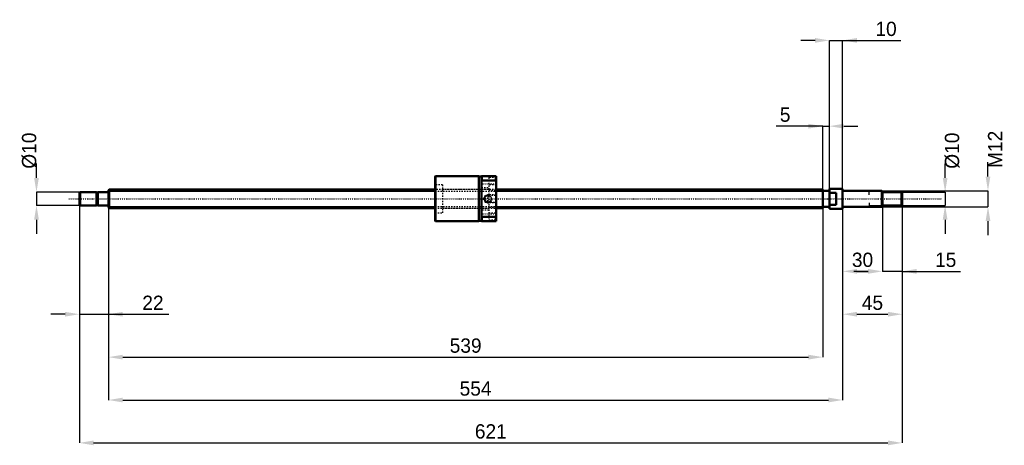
# Model space of a CAD drawing. Header units: millimetres. Extents: x -67 to 676, y -186 to 135.
import ezdxf

# ---------------------------------------------------------------- set-up
doc = ezdxf.new("R2010")
doc.units = ezdxf.units.MM
doc.linetypes.add('Center', pattern=[1.5, 0.45, -0.5, 0.05, -0.5])
doc.linetypes.add('Dashed', pattern=[2, 1, -1])
for name, color, linetype, lineweight in [('2d ConnectionPoints', 7, 'Continuous', 50), ('AM_0', 7, 'Continuous', 50), ('AM_4', 3, 'Continuous', 25), ('AM_5', 3, 'Continuous', 25), ('AM_7', 7, 'Center', 25), ('AM_9', 6, 'Dashed', 25)]:
    doc.layers.add(name, color=color, linetype=linetype, lineweight=lineweight)
doc.dimstyles.new('ISO-25', dxfattribs={"dimtxt": 2.5, "dimasz": 2.5, "dimexe": 1.25, "dimexo": 0.625, "dimtad": 1, "dimtxsty": 'Standard', "dimcen": 2.5, "dimadec": 0, "dimazin": 0, "dimtfac": 1, "dimtmove": 0, "dimatfit": 3, "dimfxl": 0, "dimarcsym": 0})

# ---------------------------------------------------------------- blocks, each defined once
blk = doc.blocks.new('1_BNK_1408_2_5RRG0_621LC5YRR0_Nut_0_in_BNK1408_2_5RRG0_621LC5Y_292_50__0')
at = {"layer": 'AM_0'}
for p, q in [((246.75, 17), (246.5, 16.75)), ((246.5, 16.75), (246.5, -16.75)), ((279.5, 17), (246.75, 17)), ((246.75, 17), (246.75, -17)), ((279.5, 17), (279.5, -17)), ((281.5, 16.7), (279.5, 16.7)), ((281.5, 17), (281.5, -17)), ((292.5, 17), (281.5, 17)), ((281.75, 17), (281.75, 13.68)), ((292.25, 17), (292.25, 13.68)), ((292.5, 17), (292.5, -17)), ((281.5, 13.16), (281.75, 13.68)), ((281.75, 13.68), (292.25, 13.68)), ((292.25, 13.68), (292.5, 13.16)), ((281.75, -13.68), (281.5, -13.16)), ((281.75, -13.68), (281.75, -17)), ((292.25, -13.68), (281.75, -13.68)), ((292.5, -13.16), (292.25, -13.68)), ((292.25, -13.68), (292.25, -17)), ((246.5, -16.75), (246.75, -17)), ((246.75, -17), (279.5, -17)), ((279.5, -16.7), (281.5, -16.7)), ((281.5, -17), (292.5, -17))]:
    blk.add_line(p, q, dxfattribs=at)
at = {"layer": 'AM_5', "linetype": 'Dashed'}
for p, q in [((285.06, 2.46), (286, 3)), ((292.5, 3), (286, 3)), ((286, 3), (286, -3)), ((285.06, -2.46), (286, -3)), ((292.5, -3), (286, -3))]:
    blk.add_line(p, q, dxfattribs=at)
blk.add_arc((286.5, 0), 3, 75, 15, dxfattribs=at)
at = {"layer": 'AM_7'}
for p, q in [((280.95, 11.25), (293.05, 11.25)), ((286.5, -3.15), (286.5, 3.15)), ((280.95, -11.25), (293.05, -11.25))]:
    blk.add_line(p, q, dxfattribs=at)
at = {"layer": 'AM_9'}
for p, q in [((292.5, 16), (287, 16)), ((287, 16), (287, -16)), ((252, 10.5), (246.5, 10.5)), ((252, 10.5), (252, -10.5)), ((287, 14), (281.5, 14)), ((281.5, 8.5), (287, 8.5)), ((292.5, 10.5), (287, 10.5)), ((287, 7), (252, 7)), ((284.17, 2.46), (282.75, 0)), ((282.75, 0), (284.17, -2.46)), ((291.96, 2.46), (284.17, 2.46)), ((284.17, 2.46), (284.17, -2.46)), ((287, 6.5), (292.5, 6.5)), ((292.5, 3), (291.96, 2.46)), ((291.96, 2.46), (291.96, -2.46)), ((252, -7), (287, -7)), ((284.17, -2.46), (291.96, -2.46)), ((292.5, -6.5), (287, -6.5)), ((291.96, -2.46), (292.5, -3)), ((246.5, -10.5), (252, -10.5)), ((287, -8.5), (281.5, -8.5)), ((281.5, -14), (287, -14)), ((287, -10.5), (292.5, -10.5)), ((287, -16), (292.5, -16))]:
    blk.add_line(p, q, dxfattribs=at)
for points in [[(284.17, -0.78), (284.09, -0.48), (284.05, -0.17), (284.05, 0.15), (284.09, 0.47), (284.17, 0.78)], [(284.17, 0.78), (284.25, 0.98), (284.34, 1.18), (284.45, 1.36), (284.58, 1.53), (284.72, 1.69), (284.87, 1.84), (285.04, 1.98), (285.22, 2.1), (285.41, 2.2), (285.6, 2.29), (285.8, 2.36), (286.01, 2.41), (286.22, 2.44), (286.44, 2.46), (286.5, 2.46)], [(286.5, 2.46), (286.71, 2.45), (286.93, 2.42), (287.14, 2.37), (287.34, 2.31), (287.54, 2.23), (287.73, 2.13), (287.91, 2.01), (288.08, 1.88), (288.24, 1.74), (288.38, 1.58), (288.51, 1.41), (288.63, 1.23), (288.73, 1.04), (288.81, 0.84), (288.87, 0.64), (288.92, 0.43), (288.95, 0.21), (288.96, 0), (288.95, -0.21), (288.92, -0.43), (288.87, -0.64), (288.81, -0.84), (288.73, -1.04), (288.63, -1.23), (288.51, -1.41), (288.38, -1.58), (288.24, -1.74), (288.08, -1.88), (287.91, -2.01), (287.73, -2.13), (287.54, -2.23), (287.34, -2.31), (287.14, -2.37), (286.93, -2.42), (286.71, -2.45), (286.5, -2.46)], [(286.5, -2.46), (286.29, -2.45), (286.07, -2.42), (285.86, -2.37), (285.66, -2.31), (285.46, -2.23), (285.27, -2.13), (285.09, -2.01), (284.92, -1.88), (284.76, -1.74), (284.62, -1.58), (284.49, -1.41), (284.37, -1.23), (284.27, -1.04), (284.19, -0.84), (284.17, -0.78)]]:
    blk.add_lwpolyline(points, dxfattribs=at)
blk = doc.blocks.new('2_BNK_1408_2_5RRG0_621LC5Y_Shaft_0_in_BNK1408_2_5RRG0_621LC5Y_292_50__0')
at = {"layer": 'AM_0'}
for p, q in [((544, 7.5), (544, -7.5)), ((553.8, 7.5), (544, 7.5)), ((554, 7.3), (553.8, 7.5)), ((553.8, 7.5), (553.8, -7.5)), ((-21.5, 5), (-22, 4.5)), ((-22, 4.5), (-22, -4.5)), ((-9.15, 5), (-21.5, 5)), ((-21.5, 5), (-21.5, -5)), ((-9.15, 5), (-9.15, -5)), ((-8, 4.8), (-9.15, 4.8)), ((-0.2, 5), (-8, 5)), ((-8, 5), (-8, -5)), ((0.5, 7), (0, 6.5)), ((0, 6.5), (0, -6.5)), ((246.5, 7), (0.5, 7)), ((0.5, 7), (0.5, -7)), ((539, 7), (292.5, 7)), ((539, 7), (539, -7)), ((544, 6), (539, 6)), ((549, 4.5), (544, 4.5)), ((549, 4.5), (549, -4.5)), ((554, 7.3), (554, -7.3)), ((583.5, 6), (554.2, 6)), ((584, 5.5), (583.5, 6)), ((583.5, 6), (583.5, -6)), ((584, 5.5), (584, -5.5)), ((598.5, 5), (584, 5)), ((599, 4.5), (598.5, 5)), ((598.5, 5), (598.5, -5)), ((599, 4.5), (599, -4.5)), ((-22, -4.5), (-21.5, -5)), ((-21.5, -5), (-9.15, -5)), ((-9.15, -4.8), (-8, -4.8)), ((-8, -5), (-0.2, -5)), ((0, -6.5), (0.5, -7)), ((0.5, -7), (246.5, -7)), ((292.5, -7), (539, -7)), ((539, -6), (544, -6)), ((544, -4.5), (549, -4.5)), ((553.8, -7.5), (554, -7.3)), ((554.2, -6), (583.5, -6)), ((583.5, -6), (584, -5.5)), ((584, -5), (598.5, -5)), ((598.5, -5), (599, -4.5)), ((544, -7.5), (553.8, -7.5))]:
    blk.add_line(p, q, dxfattribs=at)
for centre, start, end in [((-0.2, 5.2), 270, 0), ((554.2, 6.2), 180, 270), ((-0.2, -5.2), 360, 90), ((554.2, -6.2), 90, 180)]:
    blk.add_arc(centre, 0.2, start, end, dxfattribs=at)
at = {"layer": 'AM_4'}
for p, q in [((-0.2, 5), (-0.2, -5)), ((554.2, 6), (554.2, -6))]:
    blk.add_line(p, q, dxfattribs=at)
at = {"layer": 'AM_5'}
for p, q in [((0, 5.773), (246.5, 5.773)), ((292.5, 5.773), (539, 5.773)), ((539, 3.5), (539, 5.773)), ((584, 5.3865), (574, 5.3865)), ((574, 3), (574, 5.3865)), ((0, -5.773), (246.5, -5.773)), ((292.5, -5.773), (539, -5.773)), ((539, -3.5), (539, -5.773)), ((574, -3), (574, -5.3865)), ((584, -5.3865), (574, -5.3865))]:
    blk.add_line(p, q, dxfattribs=at)
at = {"layer": 'AM_5', "linetype": 'Dashed'}
for p, q in [((246.5, 5.773), (292.5, 5.773)), ((246.5, -5.773), (292.5, -5.773))]:
    blk.add_line(p, q, dxfattribs=at)
at = {"layer": 'AM_7'}
blk.add_line((-29.95, 0), (628.95, 0), dxfattribs=at)
at = {"layer": 'AM_9'}
for p, q in [((292.5, 7), (246.5, 7)), ((246.5, -7), (292.5, -7))]:
    blk.add_line(p, q, dxfattribs=at)
blk = doc.blocks.new('*D3')
at = {"layer": 'AM_5', "color": 0, "lineweight": -2}
for p, q in [((-22, -4.5), (-22, -87.07)), ((0, -6.5), (0, -87.07)), ((-32.78, -87.07), (-43.56, -87.07)), ((-22, -87.07), (0, -87.07)), ((0, -87.07), (45.48, -87.07)), ((10.78, -87.07), (21.56, -87.07))]:
    blk.add_line(p, q, dxfattribs=at)
at = {"layer": 'AM_5', "color": 0}
for points in [[(-32.78, -88.87), (-32.78, -85.27), (-22, -87.07)], [(10.78, -85.27), (10.78, -88.87), (0, -87.07)]]:
    blk.add_solid(points, dxfattribs=at)
at = {"layer": 'Defpoints', "color": 0}
for p in [(-22, -4.5), (0, -6.5), (0, -87.07)]:
    blk.add_point(p, dxfattribs=at)
at = {"layer": 'AM_5', "color": 0, "insert": (33.52, -78.45), "char_height": 10.78, "attachment_point": 5}
blk.add_mtext('22', dxfattribs=at)
blk = doc.blocks.new('*D4')
at = {"layer": 'AM_5', "color": 0, "lineweight": -2}
for p, q in [((584, -5.5), (584, -54.73)), ((599, -4.5), (599, -54.73)), ((573.22, -54.73), (562.44, -54.73)), ((599, -54.73), (584, -54.73)), ((599, -54.73), (642.94, -54.73)), ((609.78, -54.73), (620.56, -54.73))]:
    blk.add_line(p, q, dxfattribs=at)
at = {"layer": 'AM_5', "color": 0}
for points in [[(573.22, -56.53), (573.22, -52.93), (584, -54.73)], [(609.78, -52.93), (609.78, -56.53), (599, -54.73)]]:
    blk.add_solid(points, dxfattribs=at)
at = {"layer": 'Defpoints', "color": 0}
for p in [(584, -5.5), (599, -4.5), (584, -54.73)]:
    blk.add_point(p, dxfattribs=at)
at = {"layer": 'AM_5', "color": 0, "insert": (631.75, -46.11), "char_height": 10.78, "attachment_point": 5}
blk.add_mtext('15', dxfattribs=at)
blk = doc.blocks.new('*D5')
at = {"layer": 'AM_5', "color": 0, "lineweight": -2}
for p, q in [((554, -7.3), (554, -54.73)), ((584, -5.5), (584, -54.73)), ((564.78, -54.73), (573.22, -54.73))]:
    blk.add_line(p, q, dxfattribs=at)
at = {"layer": 'AM_5', "color": 0}
for points in [[(564.78, -52.93), (564.78, -56.53), (554, -54.73)], [(573.22, -56.53), (573.22, -52.93), (584, -54.73)]]:
    blk.add_solid(points, dxfattribs=at)
at = {"layer": 'Defpoints', "color": 0}
for p in [(554, -7.3), (584, -5.5), (584, -54.73)]:
    blk.add_point(p, dxfattribs=at)
at = {"layer": 'AM_5', "color": 0, "insert": (569, -46.11), "char_height": 10.78, "attachment_point": 5}
blk.add_mtext('30', dxfattribs=at)
blk = doc.blocks.new('*D6')
at = {"layer": 'AM_5', "color": 0, "lineweight": -2}
for p, q in [((554, -7.3), (554, -87.07)), ((599, -4.5), (599, -87.07)), ((564.78, -87.07), (588.22, -87.07))]:
    blk.add_line(p, q, dxfattribs=at)
at = {"layer": 'AM_5', "color": 0}
for points in [[(564.78, -85.27), (564.78, -88.87), (554, -87.07)], [(588.22, -88.87), (588.22, -85.27), (599, -87.07)]]:
    blk.add_solid(points, dxfattribs=at)
at = {"layer": 'Defpoints', "color": 0}
for p in [(554, -7.3), (599, -4.5), (599, -87.07)]:
    blk.add_point(p, dxfattribs=at)
at = {"layer": 'AM_5', "color": 0, "insert": (576.5, -78.45), "char_height": 10.78, "attachment_point": 5}
blk.add_mtext('45', dxfattribs=at)
blk = doc.blocks.new('*D7')
at = {"layer": 'AM_5', "color": 0, "lineweight": -2}
for p, q in [((533.22, 119.41), (522.44, 119.41)), ((544, -7.5), (544, 119.41)), ((544, 119.41), (554, 119.41)), ((554, -7.3), (554, 119.41)), ((554, 119.41), (597.94, 119.41)), ((564.78, 119.41), (575.56, 119.41))]:
    blk.add_line(p, q, dxfattribs=at)
at = {"layer": 'AM_5', "color": 0}
for points in [[(533.22, 117.61), (533.22, 121.21), (544, 119.41)], [(564.78, 121.21), (564.78, 117.61), (554, 119.41)]]:
    blk.add_solid(points, dxfattribs=at)
at = {"layer": 'Defpoints', "color": 0}
for p in [(554, 119.41), (554, -7.3), (544, -7.5)]:
    blk.add_point(p, dxfattribs=at)
at = {"layer": 'AM_5', "color": 0, "insert": (586.75, 128.03), "char_height": 10.78, "attachment_point": 5}
blk.add_mtext('10', dxfattribs=at)
blk = doc.blocks.new('*D8')
at = {"layer": 'AM_5', "color": 0, "lineweight": -2}
for p, q in [((539, 54.73), (503.79, 54.73)), ((528.22, 54.73), (517.44, 54.73)), ((539, -5.77), (539, 54.73)), ((539, 54.73), (544, 54.73)), ((544, -7.5), (544, 54.73)), ((554.78, 54.73), (565.56, 54.73))]:
    blk.add_line(p, q, dxfattribs=at)
at = {"layer": 'AM_5', "color": 0}
for points in [[(528.22, 52.93), (528.22, 56.53), (539, 54.73)], [(554.78, 56.53), (554.78, 52.93), (544, 54.73)]]:
    blk.add_solid(points, dxfattribs=at)
at = {"layer": 'Defpoints', "color": 0}
for p in [(544, 54.73), (539, -5.77), (544, -7.5)]:
    blk.add_point(p, dxfattribs=at)
at = {"layer": 'AM_5', "color": 0, "insert": (510.61, 63.35), "char_height": 10.78, "attachment_point": 5}
blk.add_mtext('5', dxfattribs=at)
blk = doc.blocks.new('*D9')
at = {"layer": 'AM_5', "color": 0, "lineweight": -2}
for p, q in [((0, -6.5), (0, -119.41)), ((539, -5.77), (539, -119.41)), ((10.78, -119.41), (528.22, -119.41))]:
    blk.add_line(p, q, dxfattribs=at)
at = {"layer": 'AM_5', "color": 0}
for points in [[(10.78, -117.61), (10.78, -121.21), (0, -119.41)], [(528.22, -121.21), (528.22, -117.61), (539, -119.41)]]:
    blk.add_solid(points, dxfattribs=at)
at = {"layer": 'Defpoints', "color": 0}
for p in [(0, -6.5), (539, -5.77), (539, -119.41)]:
    blk.add_point(p, dxfattribs=at)
at = {"layer": 'AM_5', "color": 0, "insert": (269.5, -110.79), "char_height": 10.78, "attachment_point": 5}
blk.add_mtext('539', dxfattribs=at)
blk = doc.blocks.new('*D10')
at = {"layer": 'AM_5', "color": 0, "lineweight": -2}
for p, q in [((0, -6.5), (0, -151.75)), ((554, -7.3), (554, -151.75)), ((10.78, -151.75), (543.22, -151.75))]:
    blk.add_line(p, q, dxfattribs=at)
at = {"layer": 'AM_5', "color": 0}
for points in [[(10.78, -149.95), (10.78, -153.55), (0, -151.75)], [(543.22, -153.55), (543.22, -149.95), (554, -151.75)]]:
    blk.add_solid(points, dxfattribs=at)
at = {"layer": 'Defpoints', "color": 0}
for p in [(0, -6.5), (554, -7.3), (554, -151.75)]:
    blk.add_point(p, dxfattribs=at)
at = {"layer": 'AM_5', "color": 0, "insert": (277, -143.13), "char_height": 10.78, "attachment_point": 5}
blk.add_mtext('554', dxfattribs=at)
blk = doc.blocks.new('*D11')
at = {"layer": 'AM_5', "color": 0, "lineweight": -2}
for p, q in [((-22, -4.5), (-22, -184.09)), ((599, -4.5), (599, -184.09)), ((-11.22, -184.09), (588.22, -184.09))]:
    blk.add_line(p, q, dxfattribs=at)
at = {"layer": 'AM_5', "color": 0}
for points in [[(-11.22, -182.29), (-11.22, -185.89), (-22, -184.09)], [(588.22, -185.89), (588.22, -182.29), (599, -184.09)]]:
    blk.add_solid(points, dxfattribs=at)
at = {"layer": 'Defpoints', "color": 0}
for p in [(-22, -4.5), (599, -4.5), (599, -184.09)]:
    blk.add_point(p, dxfattribs=at)
at = {"layer": 'AM_5', "color": 0, "insert": (288.5, -175.47), "char_height": 10.78, "attachment_point": 5}
blk.add_mtext('621', dxfattribs=at)
blk = doc.blocks.new('*D12')
at = {"layer": 'AM_5', "color": 0, "lineweight": -2}
for p, q in [((-54.34, 15.78), (-54.34, 26.56)), ((-21.5, 5), (-54.34, 5)), ((-54.34, 5), (-54.34, -5)), ((-21.5, -5), (-54.34, -5)), ((-54.34, -15.78), (-54.34, -26.56))]:
    blk.add_line(p, q, dxfattribs=at)
at = {"layer": 'AM_5', "color": 0}
for points in [[(-56.14, 15.78), (-52.54, 15.78), (-54.34, 5)], [(-52.54, -15.78), (-56.14, -15.78), (-54.34, -5)]]:
    blk.add_solid(points, dxfattribs=at)
at = {"layer": 'Defpoints', "color": 0}
for p in [(-21.5, 5), (-54.34, -5), (-21.5, -5)]:
    blk.add_point(p, dxfattribs=at)
at = {"layer": 'AM_5', "color": 0, "insert": (-59.73, 36.26), "char_height": 10.78, "attachment_point": 5, "rotation": 90}
blk.add_mtext('Ø10', dxfattribs=at)
blk = doc.blocks.new('*D13')
at = {"layer": 'AM_5', "color": 0, "lineweight": -2}
for p, q in [((631.34, 15.78), (631.34, 26.56)), ((598.5, 5), (631.34, 5)), ((631.34, 5), (631.34, -5)), ((598.5, -5), (631.34, -5)), ((631.34, -15.78), (631.34, -26.56))]:
    blk.add_line(p, q, dxfattribs=at)
at = {"layer": 'AM_5', "color": 0}
for points in [[(629.54, 15.78), (633.14, 15.78), (631.34, 5)], [(633.14, -15.78), (629.54, -15.78), (631.34, -5)]]:
    blk.add_solid(points, dxfattribs=at)
at = {"layer": 'Defpoints', "color": 0}
for p in [(598.5, 5), (598.5, -5), (631.34, -5)]:
    blk.add_point(p, dxfattribs=at)
at = {"layer": 'AM_5', "color": 0, "insert": (636.73, 36.26), "char_height": 10.78, "attachment_point": 5, "rotation": 90}
blk.add_mtext('Ø10', dxfattribs=at)
blk = doc.blocks.new('*D14')
at = {"layer": 'AM_5', "color": 0, "lineweight": -2}
for p, q in [((663.68, 16.78), (663.68, 27.56)), ((583.5, 6), (663.68, 6)), ((663.68, 6), (663.68, -6)), ((583.5, -6), (663.68, -6)), ((663.68, -16.78), (663.68, -27.56))]:
    blk.add_line(p, q, dxfattribs=at)
at = {"layer": 'AM_5', "color": 0}
for points in [[(661.88, 16.78), (665.48, 16.78), (663.68, 6)], [(665.48, -16.78), (661.88, -16.78), (663.68, -6)]]:
    blk.add_solid(points, dxfattribs=at)
at = {"layer": 'Defpoints', "color": 0}
for p in [(583.5, 6), (583.5, -6), (663.68, -6)]:
    blk.add_point(p, dxfattribs=at)
at = {"layer": 'AM_5', "color": 0, "insert": (669.07, 37.26), "char_height": 10.78, "attachment_point": 5, "rotation": 90}
blk.add_mtext('M12', dxfattribs=at)

msp = doc.modelspace()

# ---------------------------------------------------------------- linework, layer by layer
at = {"layer": '2d ConnectionPoints'}
for p in [(0, 0), (549, 0)]:
    msp.add_point(p, dxfattribs=at)

# ---------------------------------------------------------------- block references
for name in ['1_BNK_1408_2_5RRG0_621LC5YRR0_Nut_0_in_BNK1408_2_5RRG0_621LC5Y_292_50__0', '2_BNK_1408_2_5RRG0_621LC5Y_Shaft_0_in_BNK1408_2_5RRG0_621LC5Y_292_50__0']:
    msp.add_blockref(name, (0, 0))

# ---------------------------------------------------------------- dimensions: what is measured, and where the dimension line sits
at = {"layer": 'AM_5'}
for base, p1, p2, text, picture, middle in [((554, 119.41), (544, -7.5), (554, -7.3), '10', '*D7', (586.751, 119.41)), ((544, 54.73), (539, -5.773), (544, -7.5), '5', '*D8', (510.613, 54.73)), ((0, -87.07), (-22, -4.5), (0, -6.5), '22', '*D3', (33.521, -87.07)), ((599, -184.09), (-22, -4.5), (599, -4.5), '621', '*D11', (288.5, -184.09)), ((539, -119.41), (0, -6.5), (539, -5.773), '539', '*D9', (269.5, -119.41)), ((554, -151.75), (0, -6.5), (554, -7.3), '554', '*D10', (277, -151.75)), ((599, -87.07), (554, -7.3), (599, -4.5), '45', '*D6', (576.5, -87.07)), ((584, -54.73), (554, -7.3), (584, -5.5), '30', '*D5', (569, -54.73)), ((584, -54.73), (599, -4.5), (584, -5.5), '15', '*D4', (631.751, -54.73))]:
    dim = msp.add_linear_dim(base=base, p1=p1, p2=p2, text=text, dimstyle='ISO-25', override={"dimtxt": 10.78, "dimasz": 10.78, "dimexe": 0, "dimexo": 0, "dimgap": 3.234}, dxfattribs=at)
    dim.commit()
    dim.dimension.update_dxf_attribs({"geometry": picture, "text_midpoint": middle, "dimtype": 160})
for base, p1, p2, text, picture, middle in [((663.68, -6), (583.5, 6), (583.5, -6), 'M12', '*D14', (669.07, 37.262)), ((-54.34, -5), (-21.5, 5), (-21.5, -5), 'Ø10', '*D12', (-59.73, 36.262)), ((631.34, -5), (598.5, 5), (598.5, -5), 'Ø10', '*D13', (636.73, 36.262))]:
    dim = msp.add_linear_dim(base=base, p1=p1, p2=p2, angle=90, text=text, dimstyle='ISO-25', override={"dimtxt": 10.78, "dimasz": 10.78, "dimexe": 0, "dimexo": 0, "dimgap": 3.234}, dxfattribs=at)
    dim.commit()
    dim.dimension.update_dxf_attribs({"geometry": picture, "text_midpoint": middle, "dimtype": 160, "text_rotation": 90})

doc.saveas('drawing.dxf')
